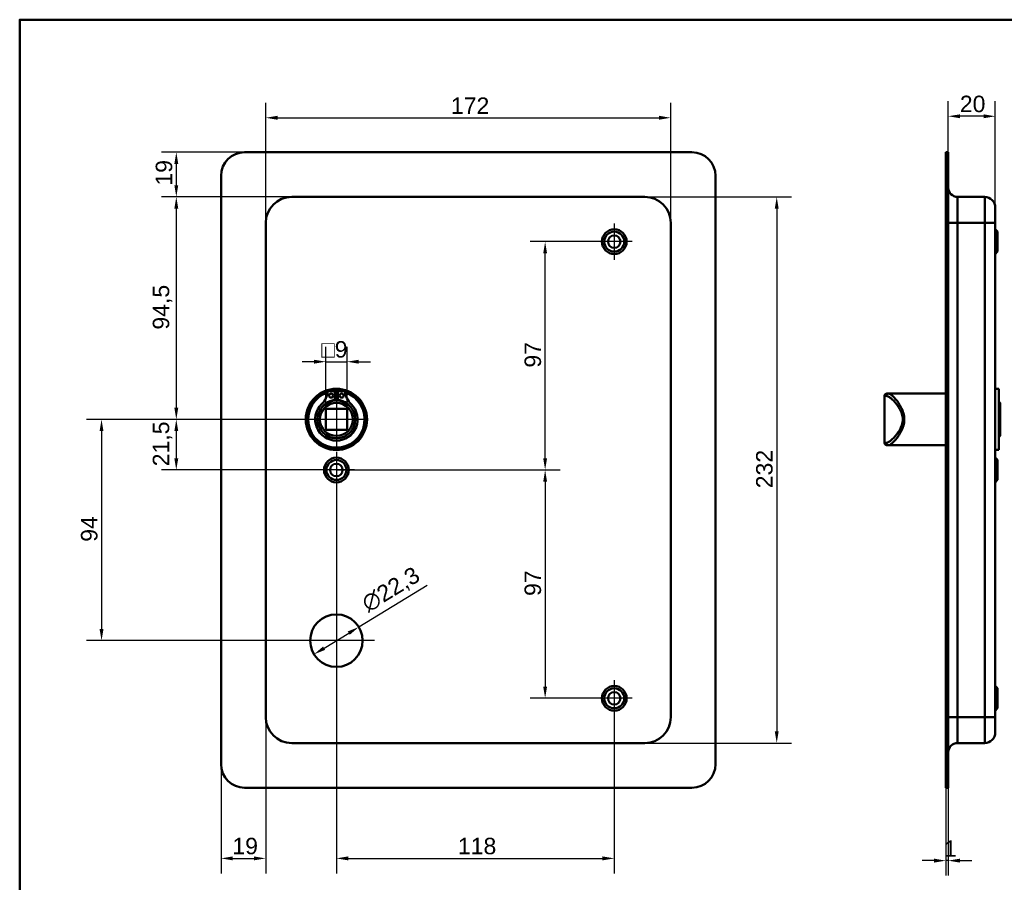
# Model space of a CAD drawing. Header units: millimetres. Extents: x 20 to 833, y 20 to 574.
# Tile 3 of 5: x 20 to 438, y 208 to 574. Entities that reach past the tile are written whole.
import ezdxf

# ---------------------------------------------------------------- set-up
doc = ezdxf.new("R2010")
doc.units = ezdxf.units.MM
doc.header["$LTSCALE"] = 2
for name, color, linetype, lineweight in [('Bemaßungen(DIN)', 7, 'Continuous', 25), ('Mittelpunktmarkierung(DIN)', 7, 'Continuous', 25), ('Sichtbare Kanten(DIN)', 7, 'Continuous', 50), ('Sichtbare tangentiale Kanten(DIN)', 7, 'Continuous', 50), ('Skizziergeometrie(DIN)', 7, 'Continuous', 50)]:
    doc.layers.add(name, color=color, linetype=linetype, lineweight=lineweight)
doc.styles.add('STANDARD-DIN~0', font='arial.ttf')
doc.dimstyles.new('CAD-LAN', dxfattribs={"dimscale": 2, "dimtxt": 3.5, "dimasz": 2.5, "dimexe": 3.175, "dimexo": 0, "dimgap": 0.8, "dimtad": 1, "dimrnd": 1e-08, "dimtxsty": 'STANDARD-DIN~0', "dimcen": 0.09, "dimdle": 10, "dimclrd": 250, "dimclre": 250, "dimclrt": 250, "dimadec": 0, "dimazin": 2, "dimtfac": 1, "dimtmove": 0, "dimatfit": 3, "dimfxl": 1, "dimtolj": 1, "dimtzin": 0, "dimlwd": 25, "dimlwe": 25, "dimarcsym": 0})

# ---------------------------------------------------------------- blocks, each defined once
blk = doc.blocks.new('Ränder Standardrahmen')
at = {"layer": 'Skizziergeometrie(DIN)', "flags": 128}
blk.add_lwpolyline([(10, 10), (10, 287), (410, 287), (410, 10), (10, 10)], dxfattribs=at)
blk = doc.blocks.new('*D8')
at = {"layer": 'Bemaßungen(DIN)', "color": 250, "linetype": 'Continuous', "lineweight": 25, "true_color": 0x3f3f3f, "transparency": 16777216}
for p, q in [((124.51, 487.7), (124.51, 538.68)), ((296.51, 487.7), (296.51, 538.68)), ((129.51, 532.33), (291.51, 532.33))]:
    blk.add_line(p, q, dxfattribs=at)
at = {"layer": 'Bemaßungen(DIN)', "color": 250, "linetype": 'Continuous', "true_color": 0x3f3f3f, "transparency": 16777216}
for points in [[(129.51, 533.17), (129.51, 531.5), (124.51, 532.33)], [(291.51, 533.17), (291.51, 531.5), (296.51, 532.33)]]:
    blk.add_solid(points, dxfattribs=at)
at = {"layer": 'Defpoints', "color": 0, "linetype": 'Continuous', "transparency": 16777216}
for p in [(296.51, 532.33), (124.51, 487.7), (296.51, 487.7)]:
    blk.add_point(p, dxfattribs=at)
at = {"layer": 'Bemaßungen(DIN)', "color": 250, "linetype": 'Continuous', "lineweight": 25, "true_color": 0x3f3f3f, "transparency": 16777216, "insert": (203.14, 540.96), "char_height": 7, "attachment_point": 1, "style": 'STANDARD-DIN~0'}
blk.add_mtext('\\A1;172', dxfattribs=at)
blk = doc.blocks.new('*D9')
at = {"layer": 'Bemaßungen(DIN)', "color": 250, "linetype": 'Continuous', "lineweight": 25, "true_color": 0x3f3f3f, "transparency": 16777216}
for p, q in [((285.51, 498.7), (347.86, 498.7)), ((341.51, 493.7), (341.51, 271.7)), ((285.51, 266.7), (347.86, 266.7))]:
    blk.add_line(p, q, dxfattribs=at)
at = {"layer": 'Bemaßungen(DIN)', "color": 250, "linetype": 'Continuous', "true_color": 0x3f3f3f, "transparency": 16777216}
for points in [[(340.68, 493.7), (342.35, 493.7), (341.51, 498.7)], [(340.68, 271.7), (342.35, 271.7), (341.51, 266.7)]]:
    blk.add_solid(points, dxfattribs=at)
at = {"layer": 'Defpoints', "color": 0, "linetype": 'Continuous', "transparency": 16777216}
for p in [(285.51, 498.7), (285.51, 266.7), (341.51, 266.7)]:
    blk.add_point(p, dxfattribs=at)
at = {"layer": 'Bemaßungen(DIN)', "color": 250, "linetype": 'Continuous', "lineweight": 25, "true_color": 0x3f3f3f, "transparency": 16777216, "insert": (332.76, 374.94), "char_height": 7, "attachment_point": 1, "rotation": 90, "style": 'STANDARD-DIN~0'}
blk.add_mtext('\\A1;232', dxfattribs=at)
blk = doc.blocks.new('*D10')
at = {"layer": 'Bemaßungen(DIN)', "color": 250, "linetype": 'Continuous', "lineweight": 25, "true_color": 0x3f3f3f, "transparency": 16777216}
for p, q in [((135.51, 498.7), (80.16, 498.7)), ((86.51, 493.7), (86.51, 409.2)), ((154.51, 404.2), (80.16, 404.2))]:
    blk.add_line(p, q, dxfattribs=at)
at = {"layer": 'Bemaßungen(DIN)', "color": 250, "linetype": 'Continuous', "true_color": 0x3f3f3f, "transparency": 16777216}
for points in [[(85.68, 493.7), (87.35, 493.7), (86.51, 498.7)], [(85.68, 409.2), (87.35, 409.2), (86.51, 404.2)]]:
    blk.add_solid(points, dxfattribs=at)
at = {"layer": 'Defpoints', "color": 0, "linetype": 'Continuous', "transparency": 16777216}
for p in [(135.51, 498.7), (86.51, 404.2), (154.51, 404.2)]:
    blk.add_point(p, dxfattribs=at)
at = {"layer": 'Bemaßungen(DIN)', "color": 250, "linetype": 'Continuous', "lineweight": 25, "true_color": 0x3f3f3f, "transparency": 16777216, "insert": (76.5, 442.33), "char_height": 7, "attachment_point": 1, "rotation": 90, "style": 'STANDARD-DIN~0'}
blk.add_mtext('\\A1;94,5', dxfattribs=at)
blk = doc.blocks.new('*D11')
at = {"layer": 'Bemaßungen(DIN)', "color": 250, "linetype": 'Continuous', "lineweight": 25, "true_color": 0x3f3f3f, "transparency": 16777216}
for p, q in [((115.51, 517.7), (80.16, 517.7)), ((86.51, 512.7), (86.51, 503.7)), ((135.51, 498.7), (80.16, 498.7))]:
    blk.add_line(p, q, dxfattribs=at)
at = {"layer": 'Bemaßungen(DIN)', "color": 250, "linetype": 'Continuous', "true_color": 0x3f3f3f, "transparency": 16777216}
for points in [[(85.68, 512.7), (87.35, 512.7), (86.51, 517.7)], [(85.68, 503.7), (87.35, 503.7), (86.51, 498.7)]]:
    blk.add_solid(points, dxfattribs=at)
at = {"layer": 'Defpoints', "color": 0, "linetype": 'Continuous', "transparency": 16777216}
for p in [(115.51, 517.7), (86.51, 498.7), (135.51, 498.7)]:
    blk.add_point(p, dxfattribs=at)
at = {"layer": 'Bemaßungen(DIN)', "color": 250, "linetype": 'Continuous', "lineweight": 25, "true_color": 0x3f3f3f, "transparency": 16777216, "insert": (77.76, 503.51), "char_height": 7, "attachment_point": 1, "rotation": 90, "style": 'STANDARD-DIN~0'}
blk.add_mtext('\\A1;19', dxfattribs=at)
blk = doc.blocks.new('*D12')
at = {"layer": 'Bemaßungen(DIN)', "color": 250, "linetype": 'Continuous', "lineweight": 25, "true_color": 0x3f3f3f, "transparency": 16777216}
for p, q in [((154.51, 404.2), (80.16, 404.2)), ((86.51, 399.2), (86.51, 387.7)), ((154.51, 382.7), (80.16, 382.7))]:
    blk.add_line(p, q, dxfattribs=at)
at = {"layer": 'Bemaßungen(DIN)', "color": 250, "linetype": 'Continuous', "true_color": 0x3f3f3f, "transparency": 16777216}
for points in [[(85.68, 399.2), (87.35, 399.2), (86.51, 404.2)], [(85.68, 387.7), (87.35, 387.7), (86.51, 382.7)]]:
    blk.add_solid(points, dxfattribs=at)
at = {"layer": 'Defpoints', "color": 0, "linetype": 'Continuous', "transparency": 16777216}
for p in [(154.51, 404.2), (86.51, 382.7), (154.51, 382.7)]:
    blk.add_point(p, dxfattribs=at)
at = {"layer": 'Bemaßungen(DIN)', "color": 250, "linetype": 'Continuous', "lineweight": 25, "true_color": 0x3f3f3f, "transparency": 16777216, "insert": (76.5, 384.27), "char_height": 7, "attachment_point": 1, "rotation": 90, "style": 'STANDARD-DIN~0'}
blk.add_mtext('\\A1;21,5', dxfattribs=at)
blk = doc.blocks.new('*D13')
at = {"layer": 'Bemaßungen(DIN)', "color": 250, "linetype": 'Continuous', "lineweight": 25, "true_color": 0x3f3f3f, "transparency": 16777216}
for p, q in [((154.51, 404.2), (48.41, 404.2)), ((54.76, 399.2), (54.76, 315.2)), ((154.51, 310.2), (48.41, 310.2))]:
    blk.add_line(p, q, dxfattribs=at)
at = {"layer": 'Bemaßungen(DIN)', "color": 250, "linetype": 'Continuous', "true_color": 0x3f3f3f, "transparency": 16777216}
for points in [[(53.92, 399.2), (55.59, 399.2), (54.76, 404.2)], [(53.92, 315.2), (55.59, 315.2), (54.76, 310.2)]]:
    blk.add_solid(points, dxfattribs=at)
at = {"layer": 'Defpoints', "color": 0, "linetype": 'Continuous', "transparency": 16777216}
for p in [(154.51, 404.2), (54.76, 310.2), (154.51, 310.2)]:
    blk.add_point(p, dxfattribs=at)
at = {"layer": 'Bemaßungen(DIN)', "color": 250, "linetype": 'Continuous', "lineweight": 25, "true_color": 0x3f3f3f, "transparency": 16777216, "insert": (46.01, 352.2), "char_height": 7, "attachment_point": 1, "rotation": 90, "style": 'STANDARD-DIN~0'}
blk.add_mtext('\\A1;94', dxfattribs=at)
blk = doc.blocks.new('*D14')
at = {"layer": 'Bemaßungen(DIN)', "color": 250, "linetype": 'Continuous', "lineweight": 25, "true_color": 0x3f3f3f, "transparency": 16777216}
for p, q in [((164.03, 316.01), (193.04, 333.74)), ((149.26, 306.99), (159.76, 313.41))]:
    blk.add_line(p, q, dxfattribs=at)
at = {"layer": 'Bemaßungen(DIN)', "color": 250, "linetype": 'Continuous', "true_color": 0x3f3f3f, "transparency": 16777216}
for points in [[(159.32, 314.12), (160.19, 312.7), (164.03, 316.01)], [(148.83, 307.7), (149.7, 306.28), (145, 304.39)]]:
    blk.add_solid(points, dxfattribs=at)
at = {"layer": 'Defpoints', "color": 0, "linetype": 'Continuous', "transparency": 16777216}
for p in [(164.03, 316.01), (145, 304.39)]:
    blk.add_point(p, dxfattribs=at)
at = {"layer": 'Bemaßungen(DIN)', "color": 250, "linetype": 'Continuous', "lineweight": 25, "true_color": 0x3f3f3f, "transparency": 16777216, "insert": (164.32, 328.2), "char_height": 7, "attachment_point": 1, "rotation": 31.4297, "style": 'STANDARD-DIN~0'}
blk.add_mtext('\\A1;∅22,3', dxfattribs=at)
blk = doc.blocks.new('*D15')
at = {"layer": 'Bemaßungen(DIN)', "color": 250, "linetype": 'Continuous', "lineweight": 25, "true_color": 0x3f3f3f, "transparency": 16777216}
for p, q in [((264.86, 479.7), (236.81, 479.7)), ((243.16, 387.7), (243.16, 474.7)), ((154.51, 382.7), (249.51, 382.7))]:
    blk.add_line(p, q, dxfattribs=at)
at = {"layer": 'Bemaßungen(DIN)', "color": 250, "linetype": 'Continuous', "true_color": 0x3f3f3f, "transparency": 16777216}
for points in [[(242.33, 474.7), (243.99, 474.7), (243.16, 479.7)], [(242.33, 387.7), (243.99, 387.7), (243.16, 382.7)]]:
    blk.add_solid(points, dxfattribs=at)
at = {"layer": 'Defpoints', "color": 0, "linetype": 'Continuous', "transparency": 16777216}
for p in [(243.16, 479.7), (264.86, 479.7), (154.51, 382.7)]:
    blk.add_point(p, dxfattribs=at)
at = {"layer": 'Bemaßungen(DIN)', "color": 250, "linetype": 'Continuous', "lineweight": 25, "true_color": 0x3f3f3f, "transparency": 16777216, "insert": (234.41, 426.19), "char_height": 7, "attachment_point": 1, "rotation": 90, "style": 'STANDARD-DIN~0'}
blk.add_mtext('\\A1;97', dxfattribs=at)
blk = doc.blocks.new('*D16')
at = {"layer": 'Bemaßungen(DIN)', "color": 250, "linetype": 'Continuous', "lineweight": 25, "true_color": 0x3f3f3f, "transparency": 16777216}
for p, q in [((154.51, 382.7), (249.51, 382.7)), ((243.16, 377.7), (243.16, 290.7)), ((264.86, 285.7), (236.81, 285.7))]:
    blk.add_line(p, q, dxfattribs=at)
at = {"layer": 'Bemaßungen(DIN)', "color": 250, "linetype": 'Continuous', "true_color": 0x3f3f3f, "transparency": 16777216}
for points in [[(242.33, 377.7), (243.99, 377.7), (243.16, 382.7)], [(242.33, 290.7), (243.99, 290.7), (243.16, 285.7)]]:
    blk.add_solid(points, dxfattribs=at)
at = {"layer": 'Defpoints', "color": 0, "linetype": 'Continuous', "transparency": 16777216}
for p in [(154.51, 382.7), (243.16, 285.7), (264.86, 285.7)]:
    blk.add_point(p, dxfattribs=at)
at = {"layer": 'Bemaßungen(DIN)', "color": 250, "linetype": 'Continuous', "lineweight": 25, "true_color": 0x3f3f3f, "transparency": 16777216, "insert": (234.41, 329.19), "char_height": 7, "attachment_point": 1, "rotation": 90, "style": 'STANDARD-DIN~0'}
blk.add_mtext('\\A1;97', dxfattribs=at)
blk = doc.blocks.new('*D17')
at = {"layer": 'Bemaßungen(DIN)', "color": 250, "linetype": 'Continuous', "lineweight": 25, "true_color": 0x3f3f3f, "transparency": 16777216}
for p, q in [((154.51, 375.05), (154.51, 211.35)), ((272.51, 278.05), (272.51, 211.35)), ((159.51, 217.7), (267.51, 217.7))]:
    blk.add_line(p, q, dxfattribs=at)
at = {"layer": 'Bemaßungen(DIN)', "color": 250, "linetype": 'Continuous', "true_color": 0x3f3f3f, "transparency": 16777216}
for points in [[(159.51, 218.53), (159.51, 216.87), (154.51, 217.7)], [(267.51, 218.53), (267.51, 216.87), (272.51, 217.7)]]:
    blk.add_solid(points, dxfattribs=at)
at = {"layer": 'Defpoints', "color": 0, "linetype": 'Continuous', "transparency": 16777216}
for p in [(154.51, 375.05), (272.51, 278.05), (272.51, 217.7)]:
    blk.add_point(p, dxfattribs=at)
at = {"layer": 'Bemaßungen(DIN)', "color": 250, "linetype": 'Continuous', "lineweight": 25, "true_color": 0x3f3f3f, "transparency": 16777216, "insert": (206.1, 226.45), "char_height": 7, "attachment_point": 1, "style": 'STANDARD-DIN~0'}
blk.add_mtext('\\A1;118', dxfattribs=at)
blk = doc.blocks.new('*D18')
at = {"layer": 'Bemaßungen(DIN)', "color": 250, "linetype": 'Continuous', "lineweight": 25, "true_color": 0x3f3f3f, "transparency": 16777216}
for p, q in [((124.51, 277.7), (124.51, 211.35)), ((105.51, 257.7), (105.51, 211.35)), ((110.51, 217.7), (119.51, 217.7))]:
    blk.add_line(p, q, dxfattribs=at)
at = {"layer": 'Bemaßungen(DIN)', "color": 250, "linetype": 'Continuous', "true_color": 0x3f3f3f, "transparency": 16777216}
for points in [[(110.51, 218.53), (110.51, 216.87), (105.51, 217.7)], [(119.51, 218.53), (119.51, 216.87), (124.51, 217.7)]]:
    blk.add_solid(points, dxfattribs=at)
at = {"layer": 'Defpoints', "color": 0, "linetype": 'Continuous', "transparency": 16777216}
for p in [(124.51, 277.7), (105.51, 257.7), (124.51, 217.7)]:
    blk.add_point(p, dxfattribs=at)
at = {"layer": 'Bemaßungen(DIN)', "color": 250, "linetype": 'Continuous', "lineweight": 25, "true_color": 0x3f3f3f, "transparency": 16777216, "insert": (110.32, 226.45), "char_height": 7, "attachment_point": 1, "style": 'STANDARD-DIN~0'}
blk.add_mtext('\\A1;19', dxfattribs=at)
blk = doc.blocks.new('*D19')
at = {"layer": 'Bemaßungen(DIN)', "color": 250, "linetype": 'Continuous', "lineweight": 25, "true_color": 0x3f3f3f, "transparency": 16777216}
for p, q in [((150.01, 408.7), (150.01, 435.05)), ((159.01, 408.7), (159.01, 435.05)), ((145.01, 428.7), (140.01, 428.7)), ((150.01, 428.7), (159.01, 428.7)), ((164.01, 428.7), (169.01, 428.7))]:
    blk.add_line(p, q, dxfattribs=at)
at = {"layer": 'Bemaßungen(DIN)', "color": 250, "linetype": 'Continuous', "true_color": 0x3f3f3f, "transparency": 16777216}
for points in [[(145.01, 429.53), (145.01, 427.87), (150.01, 428.7)], [(164.01, 429.53), (164.01, 427.87), (159.01, 428.7)]]:
    blk.add_solid(points, dxfattribs=at)
at = {"layer": 'Defpoints', "color": 0, "linetype": 'Continuous', "transparency": 16777216}
for p in [(159.01, 428.7), (150.01, 408.7), (159.01, 408.7)]:
    blk.add_point(p, dxfattribs=at)
at = {"layer": 'Bemaßungen(DIN)', "color": 250, "linetype": 'Continuous', "lineweight": 25, "true_color": 0x3f3f3f, "transparency": 16777216, "insert": (148.14, 437.45), "char_height": 7, "attachment_point": 1, "style": 'STANDARD-DIN~0'}
blk.add_mtext('\\A1;\\fAIGDT|b0|i0;\\H7.0000;o\\fArial|b0|i0;\\H7.0000;9', dxfattribs=at)
blk = doc.blocks.new('*D20')
at = {"layer": 'Bemaßungen(DIN)', "color": 250, "linetype": 'Continuous', "lineweight": 25, "true_color": 0x3f3f3f, "transparency": 16777216}
for p, q in [((414.34, 517.7), (414.34, 539.32)), ((434.34, 494.2), (434.34, 539.32)), ((429.34, 532.97), (419.34, 532.97))]:
    blk.add_line(p, q, dxfattribs=at)
at = {"layer": 'Bemaßungen(DIN)', "color": 250, "linetype": 'Continuous', "true_color": 0x3f3f3f, "transparency": 16777216}
for points in [[(419.34, 533.8), (419.34, 532.14), (414.34, 532.97)], [(429.34, 533.8), (429.34, 532.14), (434.34, 532.97)]]:
    blk.add_solid(points, dxfattribs=at)
at = {"layer": 'Defpoints', "color": 0, "linetype": 'Continuous', "transparency": 16777216}
for p in [(414.34, 532.97), (414.34, 517.7), (434.34, 494.2)]:
    blk.add_point(p, dxfattribs=at)
at = {"layer": 'Bemaßungen(DIN)', "color": 250, "linetype": 'Continuous', "lineweight": 25, "true_color": 0x3f3f3f, "transparency": 16777216, "insert": (419.28, 541.72), "char_height": 7, "attachment_point": 1, "style": 'STANDARD-DIN~0'}
blk.add_mtext('\\A1;20', dxfattribs=at)
blk = doc.blocks.new('*D21')
at = {"layer": 'Bemaßungen(DIN)', "color": 250, "linetype": 'Continuous', "lineweight": 25, "true_color": 0x3f3f3f, "transparency": 16777216}
for p, q in [((413.34, 247.7), (413.34, 210.4)), ((414.34, 247.7), (414.34, 210.4)), ((408.34, 216.75), (403.34, 216.75)), ((414.34, 216.75), (413.34, 216.75)), ((419.34, 216.75), (424.34, 216.75))]:
    blk.add_line(p, q, dxfattribs=at)
at = {"layer": 'Bemaßungen(DIN)', "color": 250, "linetype": 'Continuous', "true_color": 0x3f3f3f, "transparency": 16777216}
for points in [[(408.34, 217.59), (408.34, 215.92), (413.34, 216.75)], [(419.34, 217.59), (419.34, 215.92), (414.34, 216.75)]]:
    blk.add_solid(points, dxfattribs=at)
at = {"layer": 'Defpoints', "color": 0, "linetype": 'Continuous', "transparency": 16777216}
for p in [(413.34, 247.7), (414.34, 247.7), (413.34, 216.75)]:
    blk.add_point(p, dxfattribs=at)
at = {"layer": 'Bemaßungen(DIN)', "color": 250, "linetype": 'Continuous', "lineweight": 25, "true_color": 0x3f3f3f, "transparency": 16777216, "insert": (412.55, 225.38), "char_height": 7, "attachment_point": 1, "style": 'STANDARD-DIN~0'}
blk.add_mtext('\\A1;1', dxfattribs=at)

msp = doc.modelspace()

# ---------------------------------------------------------------- linework, layer by layer
at = {"layer": 'Mittelpunktmarkierung(DIN)', "linetype": 'Continuous'}
for p, q in [((272.512, 487.35), (272.512, 472.05)), ((280.162, 479.7), (264.862, 479.7)), ((154.512, 416.2), (154.512, 392.2)), ((166.512, 404.2), (142.512, 404.2)), ((154.512, 390.35), (154.512, 375.05)), ((162.162, 382.7), (146.862, 382.7)), ((154.512, 326.35), (154.512, 294.05)), ((170.662, 310.2), (138.362, 310.2)), ((272.512, 293.35), (272.512, 278.05)), ((280.162, 285.7), (264.862, 285.7))]:
    msp.add_line(p, q, dxfattribs=at)
at = {"layer": 'Sichtbare Kanten(DIN)'}
for p, q in [((115.512, 517.7), (305.512, 517.7)), ((414.343, 517.7), (413.343, 517.7)), ((413.343, 507.7), (413.343, 517.7)), ((414.343, 517.7), (414.343, 507.7)), ((105.512, 257.7), (105.512, 507.7)), ((315.512, 507.7), (315.512, 257.7)), ((413.343, 257.7), (413.343, 507.7)), ((414.343, 257.7), (414.343, 507.7)), ((285.512, 498.7), (135.512, 498.7)), ((418.343, 498.7), (429.843, 498.7)), ((434.343, 494.2), (434.343, 487.7)), ((124.512, 487.7), (124.512, 277.7)), ((296.512, 277.7), (296.512, 487.7)), ((434.343, 277.7), (434.343, 487.7)), ((435.343, 483.95), (434.343, 484.95)), ((435.343, 483.95), (435.343, 475.45)), ((435.343, 475.45), (434.343, 474.45)), ((150.871, 416.158), (153.895, 416.158)), ((153.895, 416.158), (153.895, 412.458)), ((155.128, 412.458), (155.128, 416.158)), ((155.128, 416.158), (158.152, 416.158)), ((387.343, 414.2), (387.343, 394.2)), ((388.343, 415.2), (389.012, 415.2)), ((393.343, 415.2), (389.012, 415.2)), ((413.343, 415.2), (393.343, 415.2)), ((435.843, 417.2), (434.343, 417.2)), ((435.843, 391.2), (435.843, 417.2)), ((436.343, 411.2), (435.843, 411.7)), ((436.343, 411.2), (436.343, 397.2)), ((150.012, 399.7), (150.012, 408.7)), ((150.012, 408.7), (159.012, 408.7)), ((159.012, 408.7), (159.012, 399.7)), ((159.012, 399.7), (150.012, 399.7)), ((389.012, 393.2), (388.343, 393.2)), ((393.343, 393.2), (389.012, 393.2)), ((413.343, 393.2), (393.343, 393.2)), ((436.343, 397.2), (435.843, 396.7)), ((435.843, 391.2), (434.343, 391.2)), ((435.343, 386.95), (434.343, 387.95)), ((435.343, 386.95), (435.343, 378.45)), ((435.343, 378.45), (434.343, 377.45)), ((435.343, 289.95), (434.343, 290.95)), ((435.343, 289.95), (435.343, 281.45)), ((435.343, 281.45), (434.343, 280.45)), ((434.343, 277.7), (434.343, 271.2)), ((135.512, 266.7), (285.512, 266.7)), ((418.343, 266.7), (429.843, 266.7)), ((413.343, 247.7), (413.343, 257.7)), ((414.343, 257.7), (414.343, 247.7)), ((305.512, 247.7), (115.512, 247.7)), ((413.343, 247.7), (414.343, 247.7))]:
    msp.add_line(p, q, dxfattribs=at)
for centre, radius in [((272.512, 479.7), 5.25), ((272.512, 479.7), 4.25), ((272.512, 479.7), 2.65), ((154.512, 404.2), 13), ((154.512, 404.2), 12.5), ((152.28, 414.308), 0.85), ((156.743, 414.308), 0.85), ((154.512, 404.2), 8), ((154.512, 404.2), 7), ((154.512, 382.7), 5.25), ((154.512, 382.7), 4.25), ((154.512, 382.7), 2.65), ((154.512, 310.2), 11.15), ((272.512, 285.7), 5.25), ((272.512, 285.7), 4.25), ((272.512, 285.7), 2.65)]:
    msp.add_circle(centre, radius, dxfattribs=at)
for centre, radius, start, end in [((115.512, 507.7), 10, 90, 180), ((305.512, 507.7), 10, 0, 90), ((418.343, 502.7), 4, 180, 270), ((135.512, 487.7), 11, 90, 180), ((285.512, 487.7), 11, 0, 90), ((429.843, 494.2), 4.5, 0, 90), ((154.512, 404.2), 12, 108.17213, 71.82787), ((142.189, 416.898), 8.678, 314.1409, 355.03295), ((154.512, 404.2), 12, 85.21102, 94.78898), ((166.835, 416.898), 8.678, 184.96705, 225.8591), ((388.343, 414.2), 1, 90, 180), ((154.512, 404.2), 9.017, 134.1409, 45.8591), ((154.512, 404.933), 7.55, 94.68501, 144.3129), ((154.512, 404.2), 8.2, 63.63056, 116.36944), ((154.512, 404.2), 9, 86.0711, 93.9289), ((154.512, 404.933), 7.55, 35.6871, 85.31499), ((388.343, 394.2), 1, 180, 270), ((135.512, 277.7), 11, 180, 270), ((285.512, 277.7), 11, 270, 0), ((429.843, 271.2), 4.5, 270, 0), ((418.343, 262.7), 4, 90, 180), ((115.512, 257.7), 10, 180, 270), ((305.512, 257.7), 10, 270, 0)]:
    msp.add_arc(centre, radius, start, end, dxfattribs=at)
at = {"layer": 'Sichtbare tangentiale Kanten(DIN)'}
for p, q in [((413.343, 507.7), (414.343, 507.7)), ((418.343, 498.7), (418.343, 487.7)), ((429.843, 487.7), (429.843, 498.7)), ((418.343, 487.7), (414.343, 487.7)), ((418.343, 277.7), (418.343, 487.7)), ((418.343, 487.7), (429.843, 487.7)), ((429.843, 487.7), (434.343, 487.7)), ((429.843, 487.7), (429.843, 277.7)), ((388.048, 414.2), (387.343, 414.2)), ((387.343, 394.2), (388.048, 394.2)), ((418.343, 277.7), (414.343, 277.7)), ((418.343, 277.7), (418.343, 266.7)), ((418.343, 277.7), (429.843, 277.7)), ((429.843, 277.7), (434.343, 277.7)), ((429.843, 266.7), (429.843, 277.7)), ((414.343, 257.7), (413.343, 257.7))]:
    msp.add_line(p, q, dxfattribs=at)
for centre, major_axis, start_param, end_param in [((389.012, 414.2), (0, 1), 0, 1.5707963), ((389.012, 394.2), (0, -1), 4.712389, 6.2831853)]:
    msp.add_ellipse(centre, major_axis=major_axis, ratio=0.9647528, start_param=start_param, end_param=end_param, dxfattribs=at)
for points, knots in [([(388.048, 414.2), (388.274, 414.2), (388.556, 414.106), (388.88, 413.931), (389.204, 413.756), (389.57, 413.5), (389.963, 413.179), (390.748, 412.537), (391.643, 411.637), (392.502, 410.534), (392.932, 409.982), (393.351, 409.38), (393.729, 408.722), (393.918, 408.393), (394.096, 408.051), (394.258, 407.694), (394.419, 407.337), (394.565, 406.967), (394.686, 406.584), (394.927, 405.818), (395.071, 405.005), (395.069, 404.19), (395.067, 403.375), (394.92, 402.559), (394.681, 401.796), (394.201, 400.272), (393.357, 398.962), (392.495, 397.859), (391.632, 396.756), (390.745, 395.86), (389.962, 395.22), (389.571, 394.9), (389.205, 394.644), (388.881, 394.469), (388.556, 394.294), (388.274, 394.2), (388.048, 394.2)], [0, 0, 0, 0, 0.2447238, 0.2447238, 0.2447238, 0.4894476, 0.4894476, 0.4894476, 0.9788953, 0.9788953, 0.9788953, 1.2236191, 1.2236191, 1.2236191, 1.345981, 1.345981, 1.345981, 1.4683429, 1.4683429, 1.4683429, 1.7130667, 1.7130667, 1.7130667, 1.9577905, 1.9577905, 1.9577905, 2.4472382, 2.4472382, 2.4472382, 2.9366858, 2.9366858, 2.9366858, 3.1814096, 3.1814096, 3.1814096, 3.4261334, 3.4261334, 3.4261334, 3.4261334]), ([(389.012, 393.2), (389.227, 393.2), (389.763, 393.407), (391.156, 394.533), (393.253, 396.997), (395.261, 400.599), (395.821, 404.19), (395.48, 406.427), (394.927, 408.059), (394.25, 409.566), (392.853, 411.885), (391.153, 413.866), (389.764, 414.993), (389.227, 415.2), (389.012, 415.2)], [-3.4261334, -3.4261334, -3.4261334, -3.4261334, -3.1814096, -2.9366858, -2.4472382, -1.9577905, -1.7130667, -1.4683429, -1.345981, -1.2236191, -0.9788953, -0.4894476, -0.2447238, 0, 0, 0, 0])]:
    msp.add_open_spline(points, degree=3, knots=knots, dxfattribs=at)

# ---------------------------------------------------------------- block references
at = {"xscale": 2, "yscale": 2, "zscale": 2}
msp.add_blockref('Ränder Standardrahmen', (0, 0), dxfattribs=at)

# ---------------------------------------------------------------- dimensions: what is measured, and where the dimension line sits
at = {"layer": 'Bemaßungen(DIN)', "color": 250, "linetype": 'Continuous', "lineweight": 25, "true_color": 0x3f3f3f}
for base, p1, p2, angle, override, picture, middle in [((296.512, 532.334), (124.512, 487.7), (296.512, 487.7), 180, {"dimgap": 0.8, "dimdec": 2, "dimtol": 0, "dimlim": 0, "dimtp": 0, "dimtm": 0, "dimtdec": 2, "dimtofl": 0, "dimatfit": 1}, '*D8', (210.512, 532.334)), ((86.512, 498.7), (115.512, 517.7), (135.512, 498.7), 270, {"dimgap": 0.8, "dimdec": 2, "dimtol": 0, "dimlim": 0, "dimtp": 0, "dimtm": 0, "dimtdec": 2, "dimtofl": 0, "dimatfit": 1}, '*D11', (86.512, 508.2)), ((86.512, 404.2), (135.512, 498.7), (154.512, 404.2), 90, {"dimgap": 0.8, "dimdec": 2, "dimtol": 0, "dimlim": 0, "dimtp": 0, "dimtm": 0, "dimtdec": 2, "dimtofl": 0, "dimatfit": 1}, '*D10', (86.512, 451.45)), ((341.512, 266.7), (285.512, 498.7), (285.512, 266.7), 90, {"dimgap": 0.8, "dimdec": 2, "dimtol": 0, "dimlim": 0, "dimtp": 0, "dimtm": 0, "dimtdec": 2, "dimtofl": 0, "dimatfit": 1}, '*D9', (341.512, 382.7)), ((243.159, 479.7), (154.512, 382.7), (264.862, 479.7), 90, {"dimgap": 0.8, "dimdec": 2, "dimtol": 0, "dimlim": 0, "dimtp": 0, "dimtm": 0, "dimtdec": 2, "dimtofl": 0, "dimatfit": 1}, '*D15', (243.159, 431.2)), ((54.756, 310.2), (154.512, 404.2), (154.512, 310.2), 90, {"dimgap": 0.8, "dimdec": 2, "dimtol": 0, "dimlim": 0, "dimtp": 0, "dimtm": 0, "dimtdec": 2, "dimtofl": 0, "dimatfit": 1}, '*D13', (54.756, 357.2)), ((86.512, 382.7), (154.512, 404.2), (154.512, 382.7), 90, {"dimgap": 0.8, "dimdec": 2, "dimtol": 0, "dimlim": 0, "dimtp": 0, "dimtm": 0, "dimtdec": 2, "dimtofl": 0, "dimatfit": 1}, '*D12', (86.512, 393.45)), ((243.159, 285.7), (154.512, 382.7), (264.862, 285.7), 90, {"dimgap": 0.8, "dimdec": 2, "dimtol": 0, "dimlim": 0, "dimtp": 0, "dimtm": 0, "dimtdec": 2, "dimtofl": 0, "dimatfit": 1}, '*D16', (243.159, 334.2)), ((272.512, 217.7), (154.512, 375.05), (272.512, 278.05), 180, {"dimgap": 0.8, "dimdec": 2, "dimtol": 0, "dimlim": 0, "dimtp": 0, "dimtm": 0, "dimtdec": 2, "dimtofl": 0, "dimatfit": 1}, '*D17', (213.512, 217.7)), ((413.343, 216.755), (414.343, 247.7), (413.343, 247.7), 180, {"dimgap": 0.8, "dimdec": 2, "dimtol": 0, "dimlim": 0, "dimtp": 0, "dimtm": 0, "dimtdec": 2, "dimtofl": 1, "dimatfit": 1}, '*D21', (413.843, 216.755))]:
    dim = msp.add_linear_dim(base=base, p1=p1, p2=p2, angle=angle, dimstyle='CAD-LAN', override=override, dxfattribs=at)
    dim.commit()
    dim.dimension.update_dxf_attribs({"geometry": picture, "text_midpoint": middle, "dimtype": 160})
for base, p1, p2, picture, middle in [((414.343, 532.971), (434.343, 494.2), (414.343, 517.7), '*D20', (424.343, 532.971)), ((124.512, 217.7), (105.512, 257.7), (124.512, 277.7), '*D18', (115.012, 217.7))]:
    dim = msp.add_linear_dim(base=base, p1=p1, p2=p2, dimstyle='CAD-LAN', override={"dimgap": 0.8, "dimdec": 2, "dimtol": 0, "dimlim": 0, "dimtp": 0, "dimtm": 0, "dimtdec": 2, "dimtofl": 0, "dimatfit": 1}, dxfattribs=at)
    dim.commit()
    dim.dimension.update_dxf_attribs({"geometry": picture, "text_midpoint": middle, "dimtype": 160})
dim = msp.add_linear_dim(base=(159.012, 428.7), p1=(150.012, 408.7), p2=(159.012, 408.7), angle=180, text='\\fAIGDT|b0|i0;\\H7.0000;o\\fArial|b0|i0;\\H7.0000;<>', dimstyle='CAD-LAN', override={"dimgap": 0.8, "dimdec": 2, "dimtol": 0, "dimlim": 0, "dimtp": 0, "dimtm": 0, "dimtdec": 2, "dimtofl": 1, "dimatfit": 1}, dxfattribs=at)
dim.commit()
dim.dimension.update_dxf_attribs({"geometry": '*D19', "text_midpoint": (154.512, 428.7), "dimtype": 160})
dim = msp.add_diameter_dim_2p(p1=(144.998, 304.386), p2=(164.026, 316.014), dimstyle='CAD-LAN', override={"dimgap": 0.8, "dimdec": 2, "dimlfac": 1, "dimtol": 0, "dimlim": 0, "dimtp": 0, "dimtm": 0, "dimtdec": 2, "dimatfit": 2}, dxfattribs=at)
dim.commit()
dim.dimension.update_dxf_attribs({"geometry": '*D14', "text_midpoint": (180.664, 326.182), "dimtype": 163})

doc.saveas('drawing.dxf')
